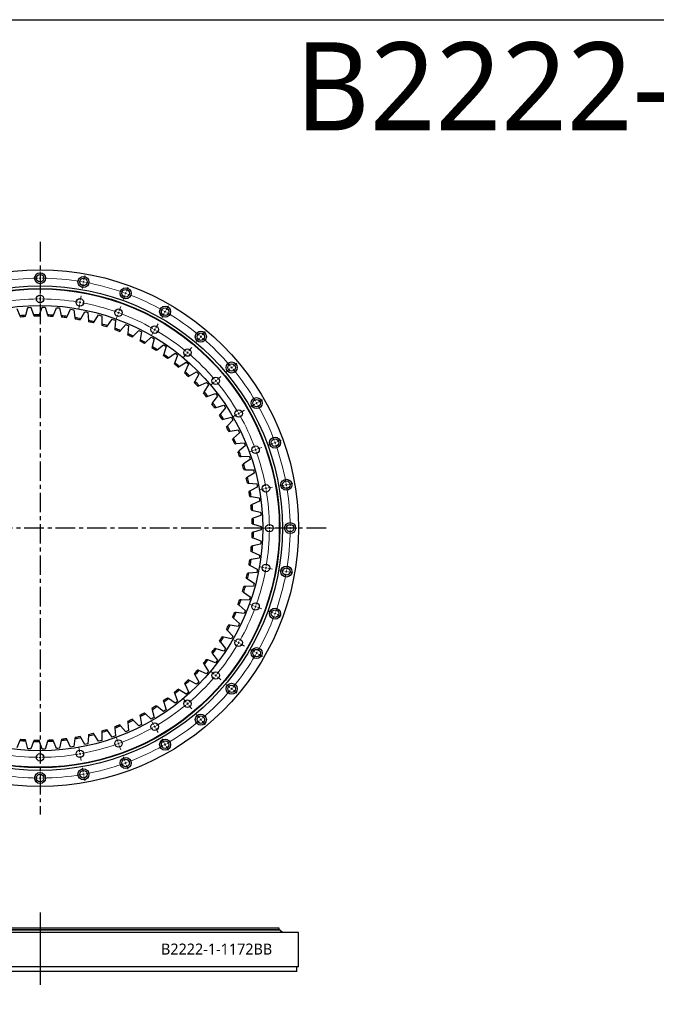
# Model space of a CAD drawing. Header units: millimetres. Extents: x 44 to 5794, y 5035 to 9433.
# Tile 4 of 10: x 1476 to 2919, y 7199 to 9433. Entities that reach past the tile are written whole.
import ezdxf

# ---------------------------------------------------------------- set-up
doc = ezdxf.new("R2010")
doc.units = ezdxf.units.MM
doc.header["$LTSCALE"] = 20
doc.linetypes.add('CENTER', pattern=[10.16, 6.35, -1.27, 1.27, -1.27])

msp = doc.modelspace()

# ---------------------------------------------------------------- linework, layer by layer
at = {"linetype": 'CENTER', "ltscale": 0.35}
for p, q in [((1522.1, 8929), (1522.1, 7630.3)), ((2170.8, 8279.7), (873.4, 8279.7))]:
    msp.add_line(p, q, dxfattribs=at)
at = {"color": 0, "linetype": 'Continuous', "lineweight": 18}
for p, q in [((1522.1, 8851.7), (1522.1, 8861.7)), ((1522.1, 8846.7), (1522.1, 8849.2)), ((1522.1, 8846.7), (1522.1, 8844.2)), ((1621.4, 8843), (1623.2, 8852.8)), ((1522.1, 8841.7), (1522.1, 8831.7)), ((1619.7, 8833.1), (1617.9, 8823.3)), ((1620.5, 8838.1), (1620.1, 8835.6)), ((1620.5, 8838.1), (1621, 8840.5)), ((1717.7, 8817.2), (1721.1, 8826.6)), ((1522.1, 8804.7), (1522.1, 8814.7)), ((1522.1, 8799.7), (1522.1, 8802.2)), ((1613.3, 8796.7), (1615, 8806.6)), ((1714.3, 8807.8), (1710.9, 8798.4)), ((1716, 8812.5), (1715.2, 8810.1)), ((1716, 8812.5), (1716.9, 8814.8)), ((1522.1, 8799.7), (1522.1, 8797.2)), ((1522.1, 8794.7), (1522.1, 8784.7)), ((1611.5, 8786.9), (1609.8, 8777)), ((1612.4, 8791.8), (1612, 8789.3)), ((1612.4, 8791.8), (1612.8, 8794.2)), ((1701.7, 8773), (1705.1, 8782.4)), ((1808.1, 8775), (1813.1, 8783.7)), ((1698.2, 8763.6), (1694.8, 8754.2)), ((1699.9, 8768.3), (1699.1, 8766)), ((1699.9, 8768.3), (1700.8, 8770.7)), ((1803.1, 8766.4), (1798.1, 8757.7)), ((1805.6, 8770.7), (1804.3, 8768.6)), ((1805.6, 8770.7), (1806.8, 8772.9)), ((1784.6, 8734.3), (1789.6, 8743)), ((1779.6, 8725.7), (1774.6, 8717)), ((1782.1, 8730), (1780.8, 8727.8)), ((1782.1, 8730), (1783.3, 8732.2)), ((1886.6, 8714), (1884.9, 8712.1)), ((1886.6, 8714), (1888.2, 8715.9)), ((1889.8, 8717.9), (1896.2, 8725.5)), ((1859.6, 8681.9), (1866, 8689.5)), ((1883.3, 8710.2), (1876.9, 8702.5)), ((1853.1, 8674.2), (1846.7, 8666.5)), ((1856.3, 8678), (1854.7, 8676.1)), ((1856.3, 8678), (1857.9, 8679.9)), ((1956.4, 8644.1), (1958.4, 8645.7)), ((1960.3, 8647.4), (1967.9, 8653.8)), ((1924.3, 8617.1), (1931.9, 8623.6)), ((1952.6, 8640.9), (1944.9, 8634.5)), ((1956.4, 8644.1), (1954.5, 8642.5)), ((1916.6, 8610.7), (1908.9, 8604.3)), ((1920.4, 8613.9), (1918.5, 8612.3)), ((1920.4, 8613.9), (1922.3, 8615.5)), ((2008.8, 8560.7), (2000.1, 8555.7)), ((2013.1, 8563.2), (2011, 8561.9)), ((2013.1, 8563.2), (2015.3, 8564.4)), ((2017.5, 8565.7), (2026.1, 8570.7)), ((1968.1, 8537.2), (1959.4, 8532.2)), ((1972.4, 8539.7), (1970.3, 8538.4)), ((1972.4, 8539.7), (1974.6, 8540.9)), ((1976.8, 8542.2), (1985.4, 8547.2)), ((2050.2, 8471.9), (2040.8, 8468.5)), ((2054.9, 8473.6), (2052.5, 8472.8)), ((2054.9, 8473.6), (2057.2, 8474.5)), ((2059.6, 8475.3), (2069, 8478.7)), ((2006, 8455.8), (1996.6, 8452.4)), ((2010.7, 8457.5), (2008.4, 8456.7)), ((2010.7, 8457.5), (2013.1, 8458.4)), ((2015.4, 8459.2), (2024.8, 8462.7)), ((2075.6, 8377.3), (2065.7, 8375.5)), ((2080.5, 8378.1), (2078, 8377.7)), ((2080.5, 8378.1), (2082.9, 8378.6)), ((2085.4, 8379), (2095.2, 8380.7)), ((2029.3, 8369.1), (2019.4, 8367.4)), ((2034.2, 8370), (2031.7, 8369.5)), ((2034.2, 8370), (2036.7, 8370.4)), ((2039.1, 8370.8), (2049, 8372.6)), ((2037.1, 8279.7), (2027.1, 8279.7)), ((2042.1, 8279.7), (2039.6, 8279.7)), ((2042.1, 8279.7), (2044.6, 8279.7)), ((2047.1, 8279.7), (2057.1, 8279.7)), ((2084.1, 8279.7), (2074.1, 8279.7)), ((2089.1, 8279.7), (2086.6, 8279.7)), ((2089.1, 8279.7), (2091.6, 8279.7)), ((2094.1, 8279.7), (2104.1, 8279.7)), ((2029.3, 8190.3), (2019.4, 8192)), ((2034.2, 8189.4), (2031.7, 8189.8)), ((2034.2, 8189.4), (2036.7, 8189)), ((2039.1, 8188.5), (2049, 8186.8)), ((2075.6, 8182.1), (2065.7, 8183.8)), ((2080.5, 8181.2), (2078, 8181.7)), ((2080.5, 8181.2), (2082.9, 8180.8)), ((2085.4, 8180.4), (2095.2, 8178.6)), ((2006, 8103.5), (1996.6, 8107)), ((2010.7, 8101.8), (2008.4, 8102.7)), ((2010.7, 8101.8), (2013.1, 8101)), ((2015.4, 8100.1), (2024.8, 8096.7)), ((2050.2, 8087.5), (2040.8, 8090.9)), ((2054.9, 8085.8), (2052.5, 8086.6)), ((2054.9, 8085.8), (2057.2, 8084.9)), ((2059.6, 8084), (2069, 8080.6)), ((1968.1, 8022.2), (1959.4, 8027.2)), ((1972.4, 8019.7), (1970.3, 8020.9)), ((1972.4, 8019.7), (1974.6, 8018.4)), ((1976.8, 8017.2), (1985.4, 8012.2)), ((2008.8, 7998.7), (2000.1, 8003.7)), ((2013.1, 7996.2), (2011, 7997.4)), ((2013.1, 7996.2), (2015.3, 7994.9)), ((2017.5, 7993.7), (2026.1, 7988.7)), ((1916.6, 7948.6), (1908.9, 7955.1)), ((1920.4, 7945.4), (1918.5, 7947)), ((1920.4, 7945.4), (1922.3, 7943.8)), ((1924.3, 7942.2), (1931.9, 7935.8)), ((1952.6, 7918.4), (1944.9, 7924.9)), ((1956.4, 7915.2), (1954.5, 7916.8)), ((1956.4, 7915.2), (1958.4, 7913.6)), ((1960.3, 7912), (1967.9, 7905.6)), ((1853.1, 7885.2), (1846.7, 7892.8)), ((1856.3, 7881.3), (1854.7, 7883.3)), ((1856.3, 7881.3), (1857.9, 7879.4)), ((1859.6, 7877.5), (1866, 7869.8)), ((1779.6, 7833.7), (1774.6, 7842.3)), ((1883.3, 7849.2), (1876.9, 7856.8)), ((1886.6, 7845.3), (1884.9, 7847.2)), ((1886.6, 7845.3), (1888.2, 7843.4)), ((1889.8, 7841.5), (1896.2, 7833.8)), ((1782.1, 7829.3), (1780.8, 7831.5)), ((1782.1, 7829.3), (1783.3, 7827.2)), ((1784.6, 7825), (1789.6, 7816.4)), ((1698.2, 7795.7), (1694.8, 7805.1)), ((1803.1, 7793), (1798.1, 7801.6)), ((1522.1, 7764.7), (1522.1, 7774.7)), ((1611.5, 7772.5), (1609.8, 7782.4)), ((1699.9, 7791), (1699.1, 7793.4)), ((1699.9, 7791), (1700.8, 7788.7)), ((1701.7, 7786.3), (1705.1, 7776.9)), ((1805.6, 7788.6), (1804.3, 7790.8)), ((1805.6, 7788.6), (1806.8, 7786.5)), ((1808.1, 7784.3), (1813.1, 7775.7)), ((1522.1, 7759.7), (1522.1, 7762.2)), ((1522.1, 7759.7), (1522.1, 7757.2)), ((1522.1, 7754.7), (1522.1, 7744.7)), ((1612.4, 7767.6), (1612, 7770)), ((1612.4, 7767.6), (1612.8, 7765.1)), ((1613.3, 7762.7), (1615, 7752.8)), ((1714.3, 7751.6), (1710.9, 7761)), ((1619.7, 7726.2), (1617.9, 7736.1)), ((1716, 7746.9), (1715.2, 7749.2)), ((1716, 7746.9), (1716.9, 7744.5)), ((1717.7, 7742.2), (1721.1, 7732.8)), ((1522.1, 7717.7), (1522.1, 7727.7)), ((1522.1, 7712.7), (1522.1, 7715.2)), ((1522.1, 7712.7), (1522.1, 7710.2)), ((1522.1, 7707.7), (1522.1, 7697.7)), ((1620.5, 7721.3), (1620.1, 7723.8)), ((1620.5, 7721.3), (1621, 7718.8)), ((1621.4, 7716.4), (1623.2, 7706.5))]:
    msp.add_line(p, q, dxfattribs=at)
at = {"color": 7, "linetype": 'Continuous', "lineweight": 25}
for p, q in [((1577.6, 8863), (1577.6, 8863)), ((1489.7, 8762.6), (1494.1, 8780.3)), ((1494.1, 8780.3), (1497.7, 8780.5)), ((1497.7, 8780.5), (1501.4, 8780.6)), ((1501.4, 8780.6), (1507.5, 8763.5)), ((1521, 8763.7), (1526.5, 8781)), ((1526.5, 8781), (1530.2, 8781)), ((1530.2, 8781), (1533.9, 8780.9)), ((1533.9, 8780.9), (1538.9, 8763.4)), ((1552.3, 8762.7), (1559, 8779.7)), ((1559, 8779.7), (1562.6, 8779.4)), ((1562.6, 8779.4), (1566.3, 8779.1)), ((1566.3, 8779.1), (1570.2, 8761.3)), ((1469, 8778.2), (1476.2, 8761.5)), ((1583.5, 8759.8), (1591.3, 8776.3)), ((1591.3, 8776.3), (1594.9, 8775.8)), ((1594.9, 8775.8), (1598.5, 8775.2)), ((1598.5, 8775.2), (1601.2, 8757.2)), ((1614.5, 8754.8), (1623.3, 8770.7)), ((1623.3, 8770.7), (1626.9, 8770)), ((1626.9, 8770), (1630.5, 8769.2)), ((1630.5, 8769.2), (1632, 8751)), ((1645, 8747.8), (1654.8, 8763.2)), ((1654.8, 8763.2), (1658.4, 8762.2)), ((1658.4, 8762.2), (1661.9, 8761.2)), ((1661.9, 8761.2), (1662.2, 8742.9)), ((1675.1, 8738.9), (1685.9, 8753.6)), ((1685.9, 8753.6), (1689.3, 8752.4)), ((1689.3, 8752.4), (1692.8, 8751.1)), ((1692.8, 8751.1), (1691.9, 8732.9)), ((1704.5, 8728), (1716.2, 8742)), ((1716.2, 8742), (1719.6, 8740.5)), ((1719.6, 8740.5), (1722.9, 8739.1)), ((1722.9, 8739.1), (1720.9, 8721)), ((1733.1, 8715.3), (1745.7, 8728.4)), ((1745.7, 8728.4), (1749, 8726.8)), ((1749, 8726.8), (1752.3, 8725.1)), ((1752.3, 8725.1), (1749.1, 8707.2)), ((1760.9, 8700.7), (1774.3, 8713)), ((1774.3, 8713), (1777.5, 8711.2)), ((1780.6, 8709.3), (1776.3, 8691.6)), ((1777.5, 8711.2), (1780.6, 8709.3)), ((1787.6, 8684.4), (1801.8, 8695.8)), ((1801.8, 8695.8), (1804.9, 8693.7)), ((1807.9, 8691.6), (1802.4, 8674.3)), ((1804.9, 8693.7), (1807.9, 8691.6)), ((1813.2, 8666.3), (1828.1, 8676.8)), ((1833.9, 8672.3), (1827.3, 8655.3)), ((1828.1, 8676.8), (1831.1, 8674.6)), ((1831.1, 8674.6), (1833.9, 8672.3)), ((1837.7, 8646.7), (1853.2, 8656.2)), ((1858.7, 8651.3), (1851, 8634.7)), ((1853.2, 8656.2), (1856, 8653.7)), ((1856, 8653.7), (1858.7, 8651.3)), ((1860.8, 8625.5), (1876.9, 8633.9)), ((1882, 8628.7), (1873.3, 8612.7)), ((1876.9, 8633.9), (1879.5, 8631.3)), ((1879.5, 8631.3), (1882, 8628.7)), ((1882.4, 8602.8), (1899.1, 8610.2)), ((1903.9, 8604.7), (1894.1, 8589.3)), ((1899.1, 8610.2), (1901.5, 8607.5)), ((1901.5, 8607.5), (1903.9, 8604.7)), ((1902.6, 8578.8), (1919.7, 8585.1)), ((1924.1, 8579.3), (1913.4, 8564.5)), ((1919.7, 8585.1), (1921.9, 8582.2)), ((1921.9, 8582.2), (1924.1, 8579.3)), ((1921.2, 8553.6), (1938.6, 8558.8)), ((1938.6, 8558.8), (1940.7, 8555.7)), ((1940.7, 8555.7), (1942.7, 8552.6)), ((1942.7, 8552.6), (1931, 8538.6)), ((1938, 8527.1), (1955.8, 8531.2)), ((1959.5, 8524.8), (1946.9, 8511.6)), ((1955.8, 8531.2), (1957.7, 8528)), ((1957.7, 8528), (1959.5, 8524.8)), ((1953.2, 8499.7), (1971.2, 8502.6)), ((1974.4, 8496), (1961, 8483.6)), ((1971.2, 8502.6), (1972.8, 8499.3)), ((1972.8, 8499.3), (1974.4, 8496)), ((1966.5, 8471.3), (1984.7, 8473.1)), ((1987.5, 8466.3), (1973.3, 8454.8)), ((1984.7, 8473.1), (1986.1, 8469.7)), ((1986.1, 8469.7), (1987.5, 8466.3)), ((1978, 8442.2), (1996.2, 8442.7)), ((1998.6, 8435.7), (1983.7, 8425.2)), ((1996.2, 8442.7), (1997.4, 8439.2)), ((1997.4, 8439.2), (1998.6, 8435.7)), ((1987.6, 8412.3), (2005.8, 8411.7)), ((2007.7, 8404.6), (1992.1, 8395)), ((2005.8, 8411.7), (2006.7, 8408.1)), ((2006.7, 8408.1), (2007.7, 8404.6)), ((1995.2, 8381.9), (2013.3, 8380.1)), ((2013.3, 8380.1), (2014, 8376.5)), ((2014, 8376.5), (2014.7, 8372.9)), ((2014.7, 8372.9), (1998.6, 8364.3)), ((2000.8, 8351.1), (2018.8, 8348.1)), ((2019.7, 8340.8), (2003.1, 8333.3)), ((2018.8, 8348.1), (2019.3, 8344.5)), ((2019.3, 8344.5), (2019.7, 8340.8)), ((2004.4, 8319.9), (2022.2, 8315.8)), ((2022.2, 8315.8), (2022.4, 8312.1)), ((2022.4, 8312.1), (2022.6, 8308.5)), ((2022.6, 8308.5), (2005.6, 8302.1)), ((2006, 8288.6), (2023.5, 8283.4)), ((2023.5, 8276), (2006, 8270.7)), ((2023.5, 8283.4), (2023.5, 8279.7)), ((2023.5, 8279.7), (2023.5, 8276)), ((2022.2, 8243.6), (2004.4, 8239.4)), ((2005.6, 8257.3), (2022.6, 8250.9)), ((2022.4, 8247.2), (2022.2, 8243.6)), ((2022.6, 8250.9), (2022.4, 8247.2)), ((2003.1, 8226), (2019.7, 8218.6)), ((2018.8, 8211.3), (2000.8, 8208.3)), ((2019.3, 8214.9), (2018.8, 8211.3)), ((2019.7, 8218.6), (2019.3, 8214.9)), ((2013.3, 8179.3), (1995.2, 8177.5)), ((1998.6, 8195), (2014.7, 8186.5)), ((2014, 8182.9), (2013.3, 8179.3)), ((2014.7, 8186.5), (2014, 8182.9)), ((1992.1, 8164.3), (2007.7, 8154.8)), ((2007.7, 8154.8), (2006.7, 8151.2)), ((1983.7, 8134.2), (1998.6, 8123.6)), ((2005.8, 8147.7), (1987.6, 8147)), ((2006.7, 8151.2), (2005.8, 8147.7)), ((1996.2, 8116.6), (1978, 8117.2)), ((1997.4, 8120.1), (1996.2, 8116.6)), ((1998.6, 8123.6), (1997.4, 8120.1)), ((1984.7, 8086.3), (1966.5, 8088)), ((1973.3, 8104.6), (1987.5, 8093.1)), ((1986.1, 8089.7), (1984.7, 8086.3)), ((1987.5, 8093.1), (1986.1, 8089.7)), ((1961, 8075.7), (1974.4, 8063.4)), ((1946.9, 8047.8), (1959.5, 8034.5)), ((1971.2, 8056.8), (1953.2, 8059.7)), ((1972.8, 8060), (1971.2, 8056.8)), ((1974.4, 8063.4), (1972.8, 8060)), ((1931, 8020.8), (1942.7, 8006.7)), ((1955.8, 8028.2), (1938, 8032.2)), ((1957.7, 8031.3), (1955.8, 8028.2)), ((1959.5, 8034.5), (1957.7, 8031.3)), ((1938.6, 8000.6), (1921.2, 8005.8)), ((1940.7, 8003.7), (1938.6, 8000.6)), ((1942.7, 8006.7), (1940.7, 8003.7)), ((1919.7, 7974.2), (1902.6, 7980.6)), ((1913.4, 7994.8), (1924.1, 7980.1)), ((1921.9, 7977.1), (1919.7, 7974.2)), ((1924.1, 7980.1), (1921.9, 7977.1)), ((1899.1, 7949.1), (1882.4, 7956.5)), ((1894.1, 7970.1), (1903.9, 7954.7)), ((1903.9, 7954.7), (1901.5, 7951.9)), ((1876.9, 7925.4), (1860.8, 7933.9)), ((1873.3, 7946.7), (1882, 7930.7)), ((1882, 7930.7), (1879.5, 7928)), ((1901.5, 7951.9), (1899.1, 7949.1)), ((1853.2, 7903.2), (1837.7, 7912.7)), ((1851, 7924.6), (1858.7, 7908.1)), ((1858.7, 7908.1), (1856, 7905.6)), ((1879.5, 7928), (1876.9, 7925.4)), ((1802.4, 7885.1), (1807.9, 7867.7)), ((1828.1, 7882.6), (1813.2, 7893)), ((1827.3, 7904.1), (1833.9, 7887.1)), ((1833.9, 7887.1), (1831.1, 7884.8)), ((1856, 7905.6), (1853.2, 7903.2)), ((1776.3, 7867.8), (1780.6, 7850.1)), ((1801.8, 7863.6), (1787.6, 7875)), ((1804.9, 7865.6), (1801.8, 7863.6)), ((1807.9, 7867.7), (1804.9, 7865.6)), ((1831.1, 7884.8), (1828.1, 7882.6)), ((1745.7, 7830.9), (1733.1, 7844.1)), ((1749.1, 7852.2), (1752.3, 7834.3)), ((1774.3, 7846.3), (1760.9, 7858.7)), ((1777.5, 7848.2), (1774.3, 7846.3)), ((1780.6, 7850.1), (1777.5, 7848.2)), ((1685.9, 7805.8), (1675.1, 7820.5)), ((1691.9, 7826.5), (1692.8, 7808.3)), ((1716.2, 7817.4), (1704.5, 7831.4)), ((1719.6, 7818.8), (1716.2, 7817.4)), ((1722.9, 7820.3), (1719.6, 7818.8)), ((1720.9, 7838.4), (1722.9, 7820.3)), ((1749, 7832.6), (1745.7, 7830.9)), ((1752.3, 7834.3), (1749, 7832.6)), ((1476.2, 7797.9), (1469, 7781.1)), ((1494.1, 7779.1), (1489.7, 7796.8)), ((1507.5, 7795.9), (1501.4, 7778.7)), ((1526.5, 7778.3), (1521, 7795.7)), ((1538.9, 7796), (1533.9, 7778.4)), ((1559, 7779.7), (1552.3, 7796.6)), ((1570.2, 7798.1), (1566.3, 7780.3)), ((1591.3, 7783.1), (1583.5, 7799.6)), ((1601.2, 7802.2), (1598.5, 7784.2)), ((1623.3, 7788.6), (1614.5, 7804.6)), ((1632, 7808.3), (1630.5, 7790.2)), ((1654.8, 7796.2), (1645, 7811.6)), ((1658.4, 7797.2), (1654.8, 7796.2)), ((1661.9, 7798.2), (1658.4, 7797.2)), ((1662.2, 7816.4), (1661.9, 7798.2)), ((1689.3, 7807), (1685.9, 7805.8)), ((1692.8, 7808.3), (1689.3, 7807)), ((1497.7, 7778.9), (1494.1, 7779.1)), ((1501.4, 7778.7), (1497.7, 7778.9)), ((1530.2, 7778.4), (1526.5, 7778.3)), ((1533.9, 7778.4), (1530.2, 7778.4)), ((1562.6, 7779.9), (1559, 7779.7)), ((1566.3, 7780.3), (1562.6, 7779.9)), ((1594.9, 7783.6), (1591.3, 7783.1)), ((1598.5, 7784.2), (1594.9, 7783.6)), ((1626.9, 7789.4), (1623.3, 7788.6)), ((1630.5, 7790.2), (1626.9, 7789.4)), ((2064.6, 7372.2), (979.6, 7372.2)), ((2064.6, 7368.2), (2064.6, 7372.2)), ((2108.1, 7362.2), (936.1, 7362.2)), ((2071.6, 7362.3), (972.6, 7362.3)), ((2065.6, 7367.7), (978.6, 7367.7)), ((2064.6, 7368.2), (979.6, 7368.2)), ((2058.1, 7367.7), (2058.1, 7368.2)), ((2065.1, 7362.2), (2065.1, 7362.3)), ((2071.6, 7362.3), (2065.6, 7367.7)), ((2108.1, 7284.2), (2108.1, 7362.2)), ((2108.1, 7284.2), (936.1, 7284.2)), ((2104.6, 7274.2), (2104.6, 7284.2)), ((2104.6, 7274.2), (939.6, 7274.2))]:
    msp.add_line(p, q, dxfattribs=at)
msp.add_line((1522.1, 7407.4), (1522.1, 7243.4))
msp.add_lwpolyline([(44.4, 9433.1), (5794.3, 9433.1), (5794.3, 5035.3), (44.4, 5035.3)], close=True)
for centre, radius in [((1522.1, 8279.7), 586), ((1522.1, 8846.7), 12.5), ((1522.1, 8846.7), 8.5), ((1620.5, 8838.1), 12.5), ((1620.5, 8838.1), 8.5), ((1522.1, 8279.7), 549.5), ((1522.1, 8279.7), 543.5), ((1716, 8812.5), 12.5), ((1522.1, 8279.7), 542.5), ((1522.1, 8799.7), 8.5), ((1716, 8812.5), 8.5), ((1522.1, 8279.7), 505), ((1612.4, 8791.8), 8.5), ((1805.6, 8770.7), 12.5), ((1805.6, 8770.7), 8.5), ((1699.9, 8768.3), 8.5), ((1782.1, 8730), 8.5), ((1886.6, 8714), 12.5), ((1886.6, 8714), 8.5), ((1856.3, 8678), 8.5), ((1956.4, 8644.1), 12.5), ((1956.4, 8644.1), 8.5), ((1920.4, 8613.9), 8.5), ((2013.1, 8563.2), 12.5), ((2013.1, 8563.2), 8.5), ((1972.4, 8539.7), 8.5), ((2010.7, 8457.5), 8.5), ((2054.9, 8473.6), 12.5), ((2054.9, 8473.6), 8.5), ((2034.2, 8370), 8.5), ((2080.5, 8378.1), 12.5), ((2080.5, 8378.1), 8.5), ((2042.1, 8279.7), 8.5), ((2089.1, 8279.7), 12.5), ((2089.1, 8279.7), 8.5), ((2034.2, 8189.4), 8.5), ((2080.5, 8181.2), 12.5), ((2080.5, 8181.2), 8.5), ((2010.7, 8101.8), 8.5), ((2054.9, 8085.8), 12.5), ((2054.9, 8085.8), 8.5), ((1972.4, 8019.7), 8.5), ((2013.1, 7996.2), 12.5), ((2013.1, 7996.2), 8.5), ((1920.4, 7945.4), 8.5), ((1956.4, 7915.2), 12.5), ((1956.4, 7915.2), 8.5), ((1856.3, 7881.3), 8.5), ((1886.6, 7845.3), 12.5), ((1886.6, 7845.3), 8.5), ((1782.1, 7829.3), 8.5), ((1699.9, 7791), 8.5), ((1805.6, 7788.6), 12.5), ((1805.6, 7788.6), 8.5), ((1612.4, 7767.6), 8.5), ((1522.1, 7759.7), 8.5), ((1716, 7746.9), 12.5), ((1716, 7746.9), 8.5), ((1620.5, 7721.3), 12.5), ((1620.5, 7721.3), 8.5), ((1522.1, 7712.7), 12.5), ((1522.1, 7712.7), 8.5)]:
    msp.add_circle(centre, radius, dxfattribs=at)
at = {"color": 0, "linetype": 'Continuous', "lineweight": 18}
for radius, start, end in [(567, 90.5053, 99.4947), (567, 90, 90.2526), (567, 89.7474, 90), (567, 80.5053, 89.4947), (567, 80, 80.2526), (567, 79.7474, 80), (567, 70.5053, 79.4947), (567, 70, 70.2526), (567, 69.7474, 70), (567, 60.5053, 69.4947), (520, 90.5509, 99.4491), (520, 90, 90.2755), (520, 89.7245, 90), (520, 80.5509, 89.4491), (520, 80, 80.2755), (520, 79.7245, 80), (520, 70.5509, 79.4491), (520, 70, 70.2755), (520, 69.7245, 70), (520, 60.5509, 69.4491), (567, 60, 60.2526), (567, 59.7474, 60), (567, 50.5053, 59.4947), (520, 60, 60.2755), (520, 59.7245, 60), (520, 50.5509, 59.4491), (567, 50, 50.2526), (567, 49.7474, 50), (567, 40.5053, 49.4947), (520, 50, 50.2755), (520, 49.7245, 50), (520, 40.5509, 49.4491), (567, 40, 40.2526), (567, 39.7474, 40), (567, 30.5053, 39.4947), (520, 40, 40.2755), (520, 39.7245, 40), (520, 30.5509, 39.4491), (567, 30, 30.2526), (567, 29.7474, 30), (567, 20.5053, 29.4947), (520, 30, 30.2755), (520, 29.7245, 30), (520, 20.5509, 29.4491), (567, 20, 20.2526), (567, 19.7474, 20), (567, 10.5053, 19.4947), (520, 20, 20.2755), (520, 19.7245, 20), (520, 10.5509, 19.4491), (567, 10, 10.2526), (567, 9.7474, 10), (520, 10, 10.2755), (520, 9.7245, 10), (520, 0.5509, 9.4491), (567, 0.5053, 9.4947), (520, 350.5509, 359.4491), (520, 0, 0.2755), (520, 359.7245, 0), (567, 350.5053, 359.4947), (567, 0, 0.2526), (567, 359.7474, 0), (520, 340.5509, 349.4491), (520, 349.7245, 350), (520, 350, 350.2755), (567, 340.5053, 349.4947), (567, 349.7474, 350), (567, 350, 350.2526), (520, 330.5509, 339.4491), (520, 339.7245, 340), (520, 340, 340.2755), (567, 340, 340.2526), (567, 330.5053, 339.4947), (567, 339.7474, 340), (520, 329.7245, 330), (520, 330, 330.2755), (520, 320.5509, 329.4491), (567, 330, 330.2526), (567, 320.5053, 329.4947), (567, 329.7474, 330), (520, 310.5509, 319.4491), (520, 319.7245, 320), (520, 320, 320.2755), (567, 310.5053, 319.4947), (567, 319.7474, 320), (567, 320, 320.2526), (520, 300.5509, 309.4491), (520, 309.7245, 310), (520, 310, 310.2755), (567, 300.5053, 309.4947), (567, 309.7474, 310), (567, 310, 310.2526), (520, 290.5509, 299.4491), (520, 299.7245, 300), (520, 300, 300.2755), (520, 280.5509, 289.4491), (520, 289.7245, 290), (520, 290, 290.2755), (567, 290.5053, 299.4947), (567, 299.7474, 300), (567, 300, 300.2526), (520, 260.5509, 269.4491), (520, 269.7245, 270), (520, 270, 270.2755), (520, 270.5509, 279.4491), (520, 279.7245, 280), (520, 280, 280.2755), (567, 280.5053, 289.4947), (567, 289.7474, 290), (567, 290, 290.2526), (567, 260.5053, 269.4947), (567, 269.7474, 270), (567, 270, 270.2526), (567, 270.5053, 279.4947), (567, 279.7474, 280), (567, 280, 280.2526)]:
    msp.add_arc((1522.1, 8279.7), radius, start, end, dxfattribs=at)
at = {"color": 7, "linetype": 'Continuous', "lineweight": 25}
for radius, start, end in [(484, 93.8431, 95.4353), (481, 93.9584, 95.32), (484, 90.1318, 91.7239), (481, 90.2471, 91.6086), (484, 86.4204, 88.0126), (481, 86.5357, 87.8973), (484, 82.7091, 84.3012), (481, 82.8244, 84.1859), (484, 78.9977, 80.5899), (481, 79.113, 80.4746), (484, 75.2864, 76.8786), (481, 75.4017, 76.7633), (484, 71.5751, 73.1672), (481, 71.6904, 73.0519), (481, 67.979, 69.3406), (484, 67.8637, 69.4559), (481, 64.2677, 65.6292), (484, 64.1524, 65.7445), (481, 60.5563, 61.9179), (484, 60.441, 62.0332), (484, 56.7297, 58.3219), (481, 56.845, 58.2066), (481, 53.1336, 54.4952), (484, 53.0184, 54.6105), (481, 49.4223, 50.7839), (484, 49.307, 50.8992), (481, 45.711, 47.0725), (484, 45.5957, 47.1878), (481, 41.9996, 43.3612), (484, 41.8843, 43.4765), (481, 38.2883, 39.6499), (484, 38.173, 39.7652), (481, 34.5769, 35.9385), (484, 34.4617, 36.0538), (481, 30.8656, 32.2272), (484, 30.7503, 32.3425), (484, 27.039, 28.6311), (481, 27.1543, 28.5158), (481, 23.4429, 24.8045), (484, 23.3276, 24.9198), (481, 19.7316, 21.0932), (484, 19.6163, 21.2085), (481, 16.0202, 17.3818), (484, 15.9049, 17.4971), (481, 12.3089, 13.6705), (484, 12.1936, 13.7858), (481, 8.5976, 9.9591), (484, 8.4823, 10.0744), (481, 4.8862, 6.2478), (484, 4.7709, 6.3631), (481, 1.1749, 2.5365), (484, 1.0596, 2.6518), (481, 357.4635, 358.8251), (484, 357.3482, 358.9404), (481, 353.7522, 355.1138), (484, 353.6369, 355.2291), (481, 350.0409, 351.4024), (484, 349.9256, 351.5177), (481, 346.3295, 347.6911), (484, 346.2142, 347.8064), (481, 342.6182, 343.9798), (484, 342.5029, 344.0951), (481, 338.9068, 340.2684), (484, 338.7915, 340.3837), (481, 335.1955, 336.5571), (484, 335.0802, 336.6724), (481, 331.4842, 332.8457), (484, 331.3689, 332.961), (481, 327.7728, 329.1344), (484, 327.6575, 329.2497), (481, 324.0615, 325.4231), (484, 323.9462, 325.5383), (481, 320.3501, 321.7117), (484, 320.2348, 321.827), (481, 316.6388, 318.0004), (484, 316.5235, 318.1157), (481, 312.9275, 314.289), (484, 312.8122, 314.4043), (481, 309.2161, 310.5777), (484, 309.1008, 310.693), (481, 305.5048, 306.8664), (484, 305.3895, 306.9816), (481, 301.7934, 303.155), (484, 301.6781, 303.2703), (481, 294.3708, 295.7323), (484, 294.2555, 295.8476), (481, 298.0821, 299.4437), (484, 297.9668, 299.559), (484, 286.8328, 288.4249), (481, 286.9481, 288.3096), (481, 290.6594, 292.021), (484, 290.5441, 292.1363), (484, 264.5647, 266.1569), (481, 264.68, 266.0416), (484, 268.2761, 269.8682), (481, 268.3914, 269.7529), (484, 271.9874, 273.5796), (481, 272.1027, 273.4643), (484, 275.6988, 277.2909), (481, 275.8141, 277.1756), (484, 279.4101, 281.0023), (481, 279.5254, 280.887), (484, 283.1214, 284.7136), (481, 283.2367, 284.5983)]:
    msp.add_arc((1522.1, 8279.7), radius, start, end, dxfattribs=at)
for points in [[(1476.2, 8761.5), (1476.7, 8760.5), (1477.1, 8759.6), (1477.5, 8758.6)], [(1488.9, 8759.5), (1489.1, 8760.6), (1489.4, 8761.6), (1489.7, 8762.6)], [(1507.5, 8763.5), (1507.9, 8762.5), (1508.2, 8761.5), (1508.6, 8760.5)], [(1520, 8760.7), (1520.3, 8761.7), (1520.7, 8762.7), (1521, 8763.7)], [(1538.9, 8763.4), (1539.2, 8762.4), (1539.5, 8761.4), (1539.7, 8760.4)], [(1551.2, 8759.8), (1551.5, 8760.8), (1551.9, 8761.8), (1552.3, 8762.7)], [(1570.2, 8761.3), (1570.4, 8760.3), (1570.6, 8759.2), (1570.8, 8758.2)], [(1582.2, 8756.9), (1582.6, 8757.9), (1583.1, 8758.8), (1583.5, 8759.8)], [(1601.2, 8757.2), (1601.4, 8756.1), (1601.5, 8755.1), (1601.7, 8754)], [(1612.9, 8752), (1613.4, 8752.9), (1614, 8753.9), (1614.5, 8754.8)], [(1632, 8751), (1632.1, 8750), (1632.1, 8749), (1632.2, 8747.9)], [(1643.3, 8745.2), (1643.9, 8746), (1644.5, 8746.9), (1645, 8747.8)], [(1662.2, 8742.9), (1662.3, 8741.9), (1662.3, 8740.8), (1662.3, 8739.8)], [(1673.2, 8736.3), (1673.8, 8737.2), (1674.4, 8738), (1675.1, 8738.9)], [(1691.9, 8732.9), (1691.9, 8731.9), (1691.8, 8730.8), (1691.8, 8729.8)], [(1702.4, 8725.6), (1703.1, 8726.4), (1703.8, 8727.2), (1704.5, 8728)], [(1720.9, 8721), (1720.8, 8719.9), (1720.7, 8718.9), (1720.6, 8717.8)], [(1730.9, 8713), (1731.7, 8713.7), (1732.4, 8714.5), (1733.1, 8715.3)], [(1749.1, 8707.2), (1748.9, 8706.1), (1748.7, 8705.1), (1748.5, 8704.1)], [(1758.5, 8698.6), (1759.3, 8699.3), (1760.1, 8700), (1760.9, 8700.7)], [(1776.3, 8691.6), (1776, 8690.6), (1775.8, 8689.5), (1775.5, 8688.5)], [(1785.2, 8682.4), (1786, 8683), (1786.8, 8683.7), (1787.6, 8684.4)], [(1802.4, 8674.3), (1802.1, 8673.3), (1801.8, 8672.3), (1801.4, 8671.2)], [(1810.7, 8664.5), (1811.5, 8665.1), (1812.4, 8665.7), (1813.2, 8666.3)], [(1827.3, 8655.3), (1827, 8654.3), (1826.6, 8653.3), (1826.2, 8652.3)], [(1835, 8645), (1835.9, 8645.6), (1836.8, 8646.1), (1837.7, 8646.7)], [(1851, 8634.7), (1850.6, 8633.8), (1850.1, 8632.8), (1849.7, 8631.9)], [(1858, 8624), (1858.9, 8624.5), (1859.8, 8625), (1860.8, 8625.5)], [(1873.3, 8612.7), (1872.8, 8611.8), (1872.3, 8610.9), (1871.8, 8609.9)], [(1879.5, 8601.5), (1880.5, 8602), (1881.5, 8602.4), (1882.4, 8602.8)], [(1894.1, 8589.3), (1893.6, 8588.4), (1893, 8587.5), (1892.4, 8586.6)], [(1899.6, 8577.7), (1900.6, 8578.1), (1901.6, 8578.4), (1902.6, 8578.8)], [(1913.4, 8564.5), (1912.8, 8563.7), (1912.2, 8562.8), (1911.5, 8562)], [(1918.1, 8552.7), (1919.1, 8553), (1920.1, 8553.3), (1921.2, 8553.6)], [(1931, 8538.6), (1930.3, 8537.8), (1929.7, 8537), (1929, 8536.2)], [(1935, 8526.4), (1936, 8526.7), (1937, 8526.9), (1938, 8527.1)], [(1946.9, 8511.6), (1946.2, 8510.8), (1945.5, 8510.1), (1944.7, 8509.3)], [(1950.1, 8499.2), (1951.1, 8499.4), (1952.2, 8499.5), (1953.2, 8499.7)], [(1961, 8483.6), (1960.3, 8482.9), (1959.5, 8482.2), (1958.7, 8481.5)], [(1963.4, 8471), (1964.4, 8471.1), (1965.5, 8471.2), (1966.5, 8471.3)], [(1973.3, 8454.8), (1972.5, 8454.1), (1971.7, 8453.4), (1970.9, 8452.8)], [(1974.8, 8442.1), (1975.9, 8442.1), (1977, 8442.1), (1978, 8442.2)], [(1983.7, 8425.2), (1982.8, 8424.6), (1982, 8424), (1981.1, 8423.4)], [(1984.4, 8412.4), (1985.5, 8412.4), (1986.5, 8412.4), (1987.6, 8412.3)], [(1992.1, 8395), (1991.3, 8394.5), (1990.4, 8393.9), (1989.5, 8393.4)], [(1992, 8382.2), (1993.1, 8382.1), (1994.1, 8382), (1995.2, 8381.9)], [(1998.6, 8364.3), (1997.7, 8363.9), (1996.8, 8363.4), (1995.8, 8362.9)], [(1997.7, 8351.6), (1998.7, 8351.4), (1999.8, 8351.2), (2000.8, 8351.1)], [(2003.1, 8333.3), (2002.2, 8332.9), (2001.2, 8332.5), (2000.2, 8332)], [(2001.3, 8320.7), (2002.4, 8320.4), (2003.4, 8320.2), (2004.4, 8319.9)], [(2005.6, 8302.1), (2004.6, 8301.7), (2003.6, 8301.3), (2002.6, 8301)], [(2003, 8289.5), (2004, 8289.2), (2005, 8288.9), (2006, 8288.6)], [(2006, 8270.7), (2005, 8270.4), (2004, 8270.1), (2003, 8269.8)], [(2002.6, 8258.4), (2003.6, 8258), (2004.6, 8257.7), (2005.6, 8257.3)], [(2000.2, 8227.3), (2001.2, 8226.9), (2002.2, 8226.5), (2003.1, 8226)], [(2004.4, 8239.4), (2003.4, 8239.2), (2002.4, 8238.9), (2001.3, 8238.7)], [(2000.8, 8208.3), (1999.8, 8208.1), (1998.7, 8207.9), (1997.7, 8207.8)], [(1995.2, 8177.5), (1994.1, 8177.3), (1993.1, 8177.2), (1992, 8177.1)], [(1995.8, 8196.5), (1996.8, 8196), (1997.7, 8195.5), (1998.6, 8195)], [(1989.5, 8166), (1990.4, 8165.5), (1991.3, 8164.9), (1992.1, 8164.3)], [(1981.1, 8136), (1982, 8135.4), (1982.8, 8134.8), (1983.7, 8134.2)], [(1987.6, 8147), (1986.5, 8147), (1985.5, 8147), (1984.4, 8146.9)], [(1978, 8117.2), (1977, 8117.2), (1975.9, 8117.3), (1974.8, 8117.3)], [(1966.5, 8088), (1965.5, 8088.1), (1964.4, 8088.2), (1963.4, 8088.3)], [(1970.9, 8106.6), (1971.7, 8105.9), (1972.5, 8105.3), (1973.3, 8104.6)], [(1958.7, 8077.9), (1959.5, 8077.2), (1960.3, 8076.5), (1961, 8075.7)], [(1944.7, 8050.1), (1945.5, 8049.3), (1946.2, 8048.5), (1946.9, 8047.8)], [(1953.2, 8059.7), (1952.2, 8059.8), (1951.1, 8060), (1950.1, 8060.2)], [(1929, 8023.2), (1929.7, 8022.4), (1930.3, 8021.6), (1931, 8020.8)], [(1938, 8032.2), (1937, 8032.4), (1936, 8032.7), (1935, 8032.9)], [(1911.5, 7997.4), (1912.2, 7996.5), (1912.8, 7995.7), (1913.4, 7994.8)], [(1921.2, 8005.8), (1920.1, 8006.1), (1919.1, 8006.4), (1918.1, 8006.7)], [(1902.6, 7980.6), (1901.6, 7980.9), (1900.6, 7981.3), (1899.6, 7981.6)], [(1882.4, 7956.5), (1881.5, 7957), (1880.5, 7957.4), (1879.5, 7957.8)], [(1892.4, 7972.8), (1893, 7971.9), (1893.6, 7971), (1894.1, 7970.1)], [(1860.8, 7933.9), (1859.8, 7934.4), (1858.9, 7934.9), (1858, 7935.4)], [(1871.8, 7949.4), (1872.3, 7948.5), (1872.8, 7947.6), (1873.3, 7946.7)], [(1837.7, 7912.7), (1836.8, 7913.3), (1835.9, 7913.8), (1835, 7914.4)], [(1849.7, 7927.5), (1850.1, 7926.5), (1850.6, 7925.6), (1851, 7924.6)], [(1801.4, 7888.1), (1801.8, 7887.1), (1802.1, 7886.1), (1802.4, 7885.1)], [(1813.2, 7893), (1812.4, 7893.7), (1811.5, 7894.3), (1810.7, 7894.9)], [(1826.2, 7907), (1826.6, 7906), (1827, 7905.1), (1827.3, 7904.1)], [(1775.5, 7870.9), (1775.8, 7869.8), (1776, 7868.8), (1776.3, 7867.8)], [(1787.6, 7875), (1786.8, 7875.7), (1786, 7876.3), (1785.2, 7877)], [(1720.6, 7841.5), (1720.7, 7840.5), (1720.8, 7839.5), (1720.9, 7838.4)], [(1733.1, 7844.1), (1732.4, 7844.9), (1731.7, 7845.6), (1730.9, 7846.4)], [(1748.5, 7855.3), (1748.7, 7854.3), (1748.9, 7853.2), (1749.1, 7852.2)], [(1760.9, 7858.7), (1760.1, 7859.4), (1759.3, 7860.1), (1758.5, 7860.8)], [(1662.3, 7819.6), (1662.3, 7818.5), (1662.3, 7817.5), (1662.2, 7816.4)], [(1675.1, 7820.5), (1674.4, 7821.3), (1673.8, 7822.2), (1673.2, 7823)], [(1691.8, 7829.6), (1691.8, 7828.6), (1691.9, 7827.5), (1691.9, 7826.5)], [(1704.5, 7831.4), (1703.8, 7832.2), (1703.1, 7833), (1702.4, 7833.8)], [(1477.5, 7800.8), (1477.1, 7799.8), (1476.7, 7798.8), (1476.2, 7797.9)], [(1489.7, 7796.8), (1489.4, 7797.8), (1489.1, 7798.8), (1488.9, 7799.8)], [(1508.6, 7798.9), (1508.2, 7797.9), (1507.9, 7796.9), (1507.5, 7795.9)], [(1521, 7795.7), (1520.7, 7796.7), (1520.3, 7797.7), (1520, 7798.7)], [(1539.7, 7799), (1539.5, 7798), (1539.2, 7797), (1538.9, 7796)], [(1552.3, 7796.6), (1551.9, 7797.6), (1551.5, 7798.6), (1551.2, 7799.6)], [(1570.8, 7801.2), (1570.6, 7800.1), (1570.4, 7799.1), (1570.2, 7798.1)], [(1583.5, 7799.6), (1583.1, 7800.5), (1582.6, 7801.5), (1582.2, 7802.4)], [(1601.7, 7805.3), (1601.5, 7804.3), (1601.4, 7803.2), (1601.2, 7802.2)], [(1614.5, 7804.6), (1614, 7805.5), (1613.4, 7806.4), (1612.9, 7807.3)], [(1632.2, 7811.5), (1632.1, 7810.4), (1632.1, 7809.4), (1632, 7808.3)], [(1645, 7811.6), (1644.5, 7812.4), (1643.9, 7813.3), (1643.3, 7814.2)]]:
    msp.add_open_spline(points, degree=3, dxfattribs=at)

# ---------------------------------------------------------------- texts
at = {"attachment_point": 1}
for s, insert, char_height, width in [('{\\fYu Gothic Medium|b0|i0|c0|p0;\\C1;B2222-1-1172BB}', (2100.4, 9382.1), 200, 1063.213), ('{\\fYu Gothic Medium|b0|i0|c0|p0;\\C253;B2222-1-1172BB}', (1796.3, 7337.2), 25, 374.022)]:
    msp.add_mtext(s, dxfattribs=dict(at, insert=insert, char_height=char_height, width=width))

doc.saveas('drawing.dxf')
